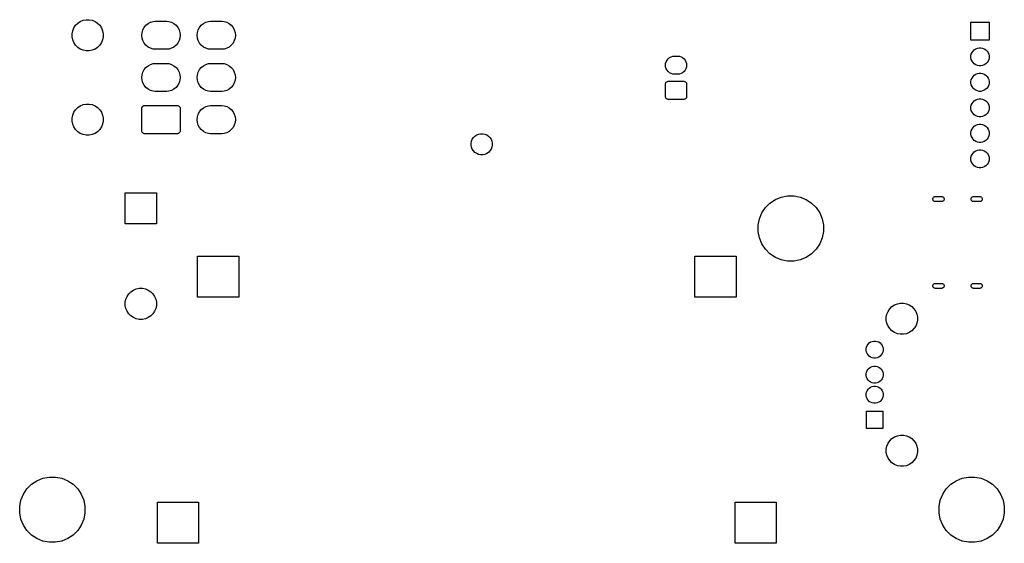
# Model space of a CAD drawing. Extents: x 0.02 to 3.88, y 0.02 to 3.88.
# Tile 1 of 5: x 0.02 to 3.88, y 0.02 to 2.07. Entities that reach past the tile are written whole.
import ezdxf

# ---------------------------------------------------------------- set-up
doc = ezdxf.new("R2010")
doc.units = 0
doc.header["$MEASUREMENT"] = 0
doc.layers.add('BLACK', color=7, linetype='CONTINUOUS')

msp = doc.modelspace()

# ---------------------------------------------------------------- linework, layer by layer
at = {"layer": 'BLACK', "linetype": 'CONTINUOUS'}
for p, q in [((0.23189, 2.03611), (0.238568, 2.04611)), ((0.238568, 2.04611), (0.247068, 2.0546)), ((0.247068, 2.0546), (0.257063, 2.06128)), ((0.257063, 2.06128), (0.268169, 2.06588)), ((0.268169, 2.06588), (0.279958, 2.06823)), ((0.279958, 2.06823), (0.291979, 2.06823)), ((0.291979, 2.06823), (0.303768, 2.06588)), ((0.303768, 2.06588), (0.314874, 2.06128)), ((0.314874, 2.06128), (0.324869, 2.0546)), ((0.324869, 2.0546), (0.333369, 2.04611)), ((0.333369, 2.04611), (0.340047, 2.03611)), ((0.507634, 2.03797), (0.514522, 2.04637)), ((0.514522, 2.04637), (0.522915, 2.05326)), ((0.522915, 2.05326), (0.53249, 2.05837)), ((0.53249, 2.05837), (0.54288, 2.06153)), ((0.54288, 2.06153), (0.550977, 2.06232)), ((0.550977, 2.06232), (0.595763, 2.06232)), ((0.595763, 2.06232), (0.60386, 2.06153)), ((0.60386, 2.06153), (0.61425, 2.05837)), ((0.61425, 2.05837), (0.623825, 2.05326)), ((0.623825, 2.05326), (0.632218, 2.04637)), ((0.632218, 2.04637), (0.639106, 2.03797)), ((0.72417, 2.03797), (0.731058, 2.04637)), ((0.731058, 2.04637), (0.73945, 2.05326)), ((0.73945, 2.05326), (0.749026, 2.05837)), ((0.749026, 2.05837), (0.759415, 2.06153)), ((0.759415, 2.06153), (0.767513, 2.06232)), ((0.767513, 2.06232), (0.812298, 2.06232)), ((0.812298, 2.06232), (0.820396, 2.06153)), ((0.820396, 2.06153), (0.830785, 2.05837)), ((0.830785, 2.05837), (0.840361, 2.05326)), ((0.840361, 2.05326), (0.848754, 2.04637)), ((0.848754, 2.04637), (0.855641, 2.03797)), ((3.74736, 1.98736), (3.74736, 2.05823)), ((3.74736, 2.05823), (3.81823, 2.05823)), ((3.81823, 2.05823), (3.81823, 1.98736)), ((0.224945, 2.01322), (0.22729, 2.025)), ((0.224945, 2.00119), (0.224945, 2.01322)), ((0.22729, 2.025), (0.23189, 2.03611)), ((0.340047, 2.03611), (0.344647, 2.025)), ((0.344647, 2.025), (0.346992, 2.01322)), ((0.346992, 2.01322), (0.346992, 2.00119)), ((0.4983, 2.0072), (0.499364, 2.01801)), ((0.499364, 1.9964), (0.4983, 2.0072)), ((0.499364, 2.01801), (0.502516, 2.0284)), ((0.502516, 2.0284), (0.507634, 2.03797)), ((0.639106, 2.03797), (0.644224, 2.0284)), ((0.644224, 2.0284), (0.647376, 2.01801)), ((0.647376, 2.01801), (0.64844, 2.0072)), ((0.64844, 2.0072), (0.647376, 1.9964)), ((0.714836, 2.0072), (0.7159, 2.01801)), ((0.7159, 1.9964), (0.714836, 2.0072)), ((0.7159, 2.01801), (0.719052, 2.0284)), ((0.719052, 2.0284), (0.72417, 2.03797)), ((0.855641, 2.03797), (0.860759, 2.0284)), ((0.860759, 2.0284), (0.863911, 2.01801)), ((0.863911, 2.01801), (0.864975, 2.0072)), ((0.864975, 2.0072), (0.863911, 1.9964)), ((0.22729, 1.9894), (0.224945, 2.00119)), ((0.23189, 1.9783), (0.22729, 1.9894)), ((0.238568, 1.9683), (0.23189, 1.9783)), ((0.247068, 1.9598), (0.238568, 1.9683)), ((0.333369, 1.9683), (0.324869, 1.9598)), ((0.340047, 1.9783), (0.333369, 1.9683)), ((0.344647, 1.9894), (0.340047, 1.9783)), ((0.346992, 2.00119), (0.344647, 1.9894)), ((0.502516, 1.98601), (0.499364, 1.9964)), ((0.507634, 1.97643), (0.502516, 1.98601)), ((0.514522, 1.96804), (0.507634, 1.97643)), ((0.522915, 1.96115), (0.514522, 1.96804)), ((0.632218, 1.96804), (0.623825, 1.96115)), ((0.639106, 1.97643), (0.632218, 1.96804)), ((0.644224, 1.98601), (0.639106, 1.97643)), ((0.647376, 1.9964), (0.644224, 1.98601)), ((0.719052, 1.98601), (0.7159, 1.9964)), ((0.72417, 1.97643), (0.719052, 1.98601)), ((0.731058, 1.96804), (0.72417, 1.97643)), ((0.73945, 1.96115), (0.731058, 1.96804)), ((0.848754, 1.96804), (0.840361, 1.96115)), ((0.855641, 1.97643), (0.848754, 1.96804)), ((0.860759, 1.98601), (0.855641, 1.97643)), ((0.863911, 1.9964), (0.860759, 1.98601)), ((3.81823, 1.98736), (3.74736, 1.98736)), ((0.257063, 1.95313), (0.247068, 1.9598)), ((0.268169, 1.94853), (0.257063, 1.95313)), ((0.279958, 1.94618), (0.268169, 1.94853)), ((0.291979, 1.94618), (0.279958, 1.94618)), ((0.303768, 1.94853), (0.291979, 1.94618)), ((0.314874, 1.95313), (0.303768, 1.94853)), ((0.324869, 1.9598), (0.314874, 1.95313)), ((0.53249, 1.95604), (0.522915, 1.96115)), ((0.54288, 1.95288), (0.53249, 1.95604)), ((0.550977, 1.95209), (0.54288, 1.95288)), ((0.595763, 1.95209), (0.550977, 1.95209)), ((0.60386, 1.95288), (0.595763, 1.95209)), ((0.61425, 1.95604), (0.60386, 1.95288)), ((0.623825, 1.96115), (0.61425, 1.95604)), ((0.749026, 1.95604), (0.73945, 1.96115)), ((0.759415, 1.95288), (0.749026, 1.95604)), ((0.767513, 1.95209), (0.759415, 1.95288)), ((0.812298, 1.95209), (0.767513, 1.95209)), ((0.820396, 1.95288), (0.812298, 1.95209)), ((0.830785, 1.95604), (0.820396, 1.95288)), ((0.840361, 1.96115), (0.830785, 1.95604)), ((3.74736, 1.92629), (3.74872, 1.93313)), ((3.74872, 1.93313), (3.75139, 1.93958)), ((3.75139, 1.93958), (3.75527, 1.94538)), ((3.75527, 1.94538), (3.76021, 1.95032)), ((3.76021, 1.95032), (3.76601, 1.9542)), ((3.76601, 1.9542), (3.77246, 1.95687)), ((3.77246, 1.95687), (3.77931, 1.95823)), ((3.77931, 1.95823), (3.78629, 1.95823)), ((3.78629, 1.95823), (3.79313, 1.95687)), ((3.79313, 1.95687), (3.79958, 1.9542)), ((3.79958, 1.9542), (3.80538, 1.95032)), ((3.80538, 1.95032), (3.81032, 1.94538)), ((3.81032, 1.94538), (3.8142, 1.93958)), ((3.8142, 1.93958), (3.81687, 1.93313)), ((3.81687, 1.93313), (3.81823, 1.92629)), ((0.522915, 1.8879), (0.53249, 1.89302)), ((0.53249, 1.89302), (0.54288, 1.89617)), ((0.54288, 1.89617), (0.550977, 1.89697)), ((0.550977, 1.89697), (0.595763, 1.89697)), ((0.595763, 1.89697), (0.60386, 1.89617)), ((0.60386, 1.89617), (0.61425, 1.89302)), ((0.61425, 1.89302), (0.623825, 1.8879)), ((0.73945, 1.8879), (0.749026, 1.89302)), ((0.749026, 1.89302), (0.759415, 1.89617)), ((0.759415, 1.89617), (0.767513, 1.89697)), ((0.767513, 1.89697), (0.812298, 1.89697)), ((0.812298, 1.89697), (0.820396, 1.89617)), ((0.820396, 1.89617), (0.830785, 1.89302)), ((0.830785, 1.89302), (0.840361, 1.8879)), ((2.55022, 1.88976), (2.55091, 1.89671)), ((2.55091, 1.89671), (2.55293, 1.90339)), ((2.55293, 1.90339), (2.55622, 1.90954)), ((2.55622, 1.90954), (2.56065, 1.91494)), ((2.56065, 1.91494), (2.56605, 1.91936)), ((2.56605, 1.91936), (2.5722, 1.92265)), ((2.5722, 1.92265), (2.57888, 1.92468)), ((2.57888, 1.92468), (2.58409, 1.92519)), ((2.58409, 1.92519), (2.59938, 1.92519)), ((2.59938, 1.92519), (2.60458, 1.92468)), ((2.60458, 1.92468), (2.61126, 1.92265)), ((2.61126, 1.92265), (2.61742, 1.91936)), ((2.61742, 1.91936), (2.62281, 1.91494)), ((2.62281, 1.91494), (2.62724, 1.90954)), ((2.62724, 1.90954), (2.63053, 1.90339)), ((2.63053, 1.90339), (2.63256, 1.89671)), ((2.63256, 1.89671), (2.63324, 1.88976)), ((3.74736, 1.91931), (3.74736, 1.92629)), ((3.74872, 1.91246), (3.74736, 1.91931)), ((3.75139, 1.90601), (3.74872, 1.91246)), ((3.75527, 1.90021), (3.75139, 1.90601)), ((3.76021, 1.89527), (3.75527, 1.90021)), ((3.76601, 1.89139), (3.76021, 1.89527)), ((3.77246, 1.88872), (3.76601, 1.89139)), ((3.79958, 1.89139), (3.79313, 1.88872)), ((3.80538, 1.89527), (3.79958, 1.89139)), ((3.81032, 1.90021), (3.80538, 1.89527)), ((3.8142, 1.90601), (3.81032, 1.90021)), ((3.81687, 1.91246), (3.8142, 1.90601)), ((3.81823, 1.91931), (3.81687, 1.91246)), ((3.81823, 1.92629), (3.81823, 1.91931)), ((0.4983, 1.84185), (0.499364, 1.85266)), ((0.499364, 1.85266), (0.502516, 1.86305)), ((0.502516, 1.86305), (0.507634, 1.87262)), ((0.507634, 1.87262), (0.514522, 1.88101)), ((0.514522, 1.88101), (0.522915, 1.8879)), ((0.623825, 1.8879), (0.632218, 1.88101)), ((0.632218, 1.88101), (0.639106, 1.87262)), ((0.639106, 1.87262), (0.644224, 1.86305)), ((0.644224, 1.86305), (0.647376, 1.85266)), ((0.647376, 1.85266), (0.64844, 1.84185)), ((0.714836, 1.84185), (0.7159, 1.85266)), ((0.7159, 1.85266), (0.719052, 1.86305)), ((0.719052, 1.86305), (0.72417, 1.87262)), ((0.72417, 1.87262), (0.731058, 1.88101)), ((0.731058, 1.88101), (0.73945, 1.8879)), ((0.840361, 1.8879), (0.848754, 1.88101)), ((0.848754, 1.88101), (0.855641, 1.87262)), ((0.855641, 1.87262), (0.860759, 1.86305)), ((0.860759, 1.86305), (0.863911, 1.85266)), ((0.863911, 1.85266), (0.864975, 1.84185)), ((2.55091, 1.88281), (2.55022, 1.88976)), ((2.55293, 1.87613), (2.55091, 1.88281)), ((2.55622, 1.86998), (2.55293, 1.87613)), ((2.56065, 1.86458), (2.55622, 1.86998)), ((2.56605, 1.86016), (2.56065, 1.86458)), ((2.5722, 1.85687), (2.56605, 1.86016)), ((2.57888, 1.85484), (2.5722, 1.85687)), ((2.58409, 1.85433), (2.57888, 1.85484)), ((2.59938, 1.85433), (2.58409, 1.85433)), ((2.60458, 1.85484), (2.59938, 1.85433)), ((2.61126, 1.85687), (2.60458, 1.85484)), ((2.61742, 1.86016), (2.61126, 1.85687)), ((2.62281, 1.86458), (2.61742, 1.86016)), ((2.62724, 1.86998), (2.62281, 1.86458)), ((2.63053, 1.87613), (2.62724, 1.86998)), ((2.63256, 1.88281), (2.63053, 1.87613)), ((2.63324, 1.88976), (2.63256, 1.88281)), ((3.76021, 1.85032), (3.76601, 1.8542)), ((3.76601, 1.8542), (3.77246, 1.85687)), ((3.77931, 1.88736), (3.77246, 1.88872)), ((3.77246, 1.85687), (3.77931, 1.85823)), ((3.78629, 1.88736), (3.77931, 1.88736)), ((3.77931, 1.85823), (3.78629, 1.85823)), ((3.79313, 1.88872), (3.78629, 1.88736)), ((3.78629, 1.85823), (3.79313, 1.85687)), ((3.79313, 1.85687), (3.79958, 1.8542)), ((3.79958, 1.8542), (3.80538, 1.85032)), ((0.499364, 1.83105), (0.4983, 1.84185)), ((0.502516, 1.82066), (0.499364, 1.83105)), ((0.507634, 1.81108), (0.502516, 1.82066)), ((0.644224, 1.82066), (0.639106, 1.81108)), ((0.647376, 1.83105), (0.644224, 1.82066)), ((0.64844, 1.84185), (0.647376, 1.83105)), ((0.7159, 1.83105), (0.714836, 1.84185)), ((0.719052, 1.82066), (0.7159, 1.83105)), ((0.72417, 1.81108), (0.719052, 1.82066)), ((0.860759, 1.82066), (0.855641, 1.81108)), ((0.863911, 1.83105), (0.860759, 1.82066)), ((0.864975, 1.84185), (0.863911, 1.83105)), ((2.55039, 1.81635), (2.55059, 1.81838)), ((2.55039, 1.76632), (2.55039, 1.81635)), ((2.55059, 1.81838), (2.55119, 1.82033)), ((2.55119, 1.82033), (2.55215, 1.82214)), ((2.55215, 1.82214), (2.55345, 1.82372)), ((2.55345, 1.82372), (2.55503, 1.82501)), ((2.55503, 1.82501), (2.55683, 1.82597)), ((2.55683, 1.82597), (2.55878, 1.82657)), ((2.55878, 1.82657), (2.56082, 1.82677)), ((2.56082, 1.82677), (2.62265, 1.82677)), ((2.62265, 1.82677), (2.62468, 1.82657)), ((2.62468, 1.82657), (2.62664, 1.82597)), ((2.62664, 1.82597), (2.62844, 1.82501)), ((2.62844, 1.82501), (2.63002, 1.82372)), ((2.63002, 1.82372), (2.63131, 1.82214)), ((2.63131, 1.82214), (2.63228, 1.82033)), ((2.63228, 1.82033), (2.63287, 1.81838)), ((2.63287, 1.81838), (2.63307, 1.81635)), ((2.63307, 1.81635), (2.63307, 1.76632)), ((3.74736, 1.82629), (3.74872, 1.83313)), ((3.74736, 1.81931), (3.74736, 1.82629)), ((3.74872, 1.81246), (3.74736, 1.81931)), ((3.74872, 1.83313), (3.75139, 1.83958)), ((3.75139, 1.83958), (3.75527, 1.84538)), ((3.75527, 1.84538), (3.76021, 1.85032)), ((3.80538, 1.85032), (3.81032, 1.84538)), ((3.81032, 1.84538), (3.8142, 1.83958)), ((3.8142, 1.83958), (3.81687, 1.83313)), ((3.81687, 1.83313), (3.81823, 1.82629)), ((3.81823, 1.81931), (3.81687, 1.81246)), ((3.81823, 1.82629), (3.81823, 1.81931)), ((0.514522, 1.80269), (0.507634, 1.81108)), ((0.522915, 1.7958), (0.514522, 1.80269)), ((0.53249, 1.79068), (0.522915, 1.7958)), ((0.54288, 1.78753), (0.53249, 1.79068)), ((0.550977, 1.78673), (0.54288, 1.78753)), ((0.595763, 1.78673), (0.550977, 1.78673)), ((0.60386, 1.78753), (0.595763, 1.78673)), ((0.61425, 1.79068), (0.60386, 1.78753)), ((0.623825, 1.7958), (0.61425, 1.79068)), ((0.632218, 1.80269), (0.623825, 1.7958)), ((0.639106, 1.81108), (0.632218, 1.80269)), ((0.731058, 1.80269), (0.72417, 1.81108)), ((0.73945, 1.7958), (0.731058, 1.80269)), ((0.749026, 1.79068), (0.73945, 1.7958)), ((0.759415, 1.78753), (0.749026, 1.79068)), ((0.767513, 1.78673), (0.759415, 1.78753)), ((0.812298, 1.78673), (0.767513, 1.78673)), ((0.820396, 1.78753), (0.812298, 1.78673)), ((0.830785, 1.79068), (0.820396, 1.78753)), ((0.840361, 1.7958), (0.830785, 1.79068)), ((0.848754, 1.80269), (0.840361, 1.7958)), ((0.855641, 1.81108), (0.848754, 1.80269)), ((3.75139, 1.80601), (3.74872, 1.81246)), ((3.75527, 1.80021), (3.75139, 1.80601)), ((3.76021, 1.79527), (3.75527, 1.80021)), ((3.76601, 1.79139), (3.76021, 1.79527)), ((3.77246, 1.78872), (3.76601, 1.79139)), ((3.77931, 1.78736), (3.77246, 1.78872)), ((3.78629, 1.78736), (3.77931, 1.78736)), ((3.79313, 1.78872), (3.78629, 1.78736)), ((3.79958, 1.79139), (3.79313, 1.78872)), ((3.80538, 1.79527), (3.79958, 1.79139)), ((3.81032, 1.80021), (3.80538, 1.79527)), ((3.8142, 1.80601), (3.81032, 1.80021)), ((3.81687, 1.81246), (3.8142, 1.80601)), ((0.268169, 1.73517), (0.279958, 1.73752)), ((0.279958, 1.73752), (0.291979, 1.73752)), ((0.291979, 1.73752), (0.303768, 1.73517)), ((2.55059, 1.76429), (2.55039, 1.76632)), ((2.55119, 1.76233), (2.55059, 1.76429)), ((2.55215, 1.76053), (2.55119, 1.76233)), ((2.55345, 1.75895), (2.55215, 1.76053)), ((2.55503, 1.75766), (2.55345, 1.75895)), ((2.55683, 1.75669), (2.55503, 1.75766)), ((2.55878, 1.7561), (2.55683, 1.75669)), ((2.56082, 1.7559), (2.55878, 1.7561)), ((2.62265, 1.7559), (2.56082, 1.7559)), ((2.62468, 1.7561), (2.62265, 1.7559)), ((2.62664, 1.75669), (2.62468, 1.7561)), ((2.62844, 1.75766), (2.62664, 1.75669)), ((2.63002, 1.75895), (2.62844, 1.75766)), ((2.63131, 1.76053), (2.63002, 1.75895)), ((2.63228, 1.76233), (2.63131, 1.76053)), ((2.63287, 1.76429), (2.63228, 1.76233)), ((2.63307, 1.76632), (2.63287, 1.76429)), ((3.74872, 1.73313), (3.75139, 1.73958)), ((3.75139, 1.73958), (3.75527, 1.74538)), ((3.75527, 1.74538), (3.76021, 1.75032)), ((3.76021, 1.75032), (3.76601, 1.7542)), ((3.76601, 1.7542), (3.77246, 1.75687)), ((3.77246, 1.75687), (3.77931, 1.75823)), ((3.77931, 1.75823), (3.78629, 1.75823)), ((3.78629, 1.75823), (3.79313, 1.75687)), ((3.79313, 1.75687), (3.79958, 1.7542)), ((3.79958, 1.7542), (3.80538, 1.75032)), ((3.80538, 1.75032), (3.81032, 1.74538)), ((3.81032, 1.74538), (3.8142, 1.73958)), ((3.8142, 1.73958), (3.81687, 1.73313)), ((0.22729, 1.6943), (0.23189, 1.7054)), ((0.23189, 1.7054), (0.238568, 1.7154)), ((0.238568, 1.7154), (0.247068, 1.7239)), ((0.247068, 1.7239), (0.257063, 1.73057)), ((0.257063, 1.73057), (0.268169, 1.73517)), ((0.303768, 1.73517), (0.314874, 1.73057)), ((0.314874, 1.73057), (0.324869, 1.7239)), ((0.324869, 1.7239), (0.333369, 1.7154)), ((0.333369, 1.7154), (0.340047, 1.7054)), ((0.340047, 1.7054), (0.344647, 1.6943)), ((0.498567, 1.72141), (0.498763, 1.7234)), ((0.498567, 1.63159), (0.498567, 1.72141)), ((0.498763, 1.7234), (0.499344, 1.72531)), ((0.499344, 1.72531), (0.500287, 1.72708)), ((0.500287, 1.72708), (0.501556, 1.72862)), ((0.501556, 1.72862), (0.503103, 1.72989)), ((0.503103, 1.72989), (0.504868, 1.73084)), ((0.504868, 1.73084), (0.506783, 1.73142)), ((0.506783, 1.73142), (0.508774, 1.73161)), ((0.508774, 1.73161), (0.637966, 1.73161)), ((0.637966, 1.73161), (0.639957, 1.73142)), ((0.639957, 1.73142), (0.641872, 1.73084)), ((0.641872, 1.73084), (0.643637, 1.72989)), ((0.643637, 1.72989), (0.645184, 1.72862)), ((0.645184, 1.72862), (0.646453, 1.72708)), ((0.646453, 1.72708), (0.647396, 1.72531)), ((0.647396, 1.72531), (0.647977, 1.7234)), ((0.647977, 1.7234), (0.648173, 1.72141)), ((0.648173, 1.72141), (0.648173, 1.63159)), ((0.7159, 1.6873), (0.719052, 1.69769)), ((0.719052, 1.69769), (0.72417, 1.70727)), ((0.72417, 1.70727), (0.731058, 1.71566)), ((0.731058, 1.71566), (0.73945, 1.72255)), ((0.73945, 1.72255), (0.749026, 1.72766)), ((0.749026, 1.72766), (0.759415, 1.73082)), ((0.759415, 1.73082), (0.767513, 1.73161)), ((0.767513, 1.73161), (0.812298, 1.73161)), ((0.812298, 1.73161), (0.820396, 1.73082)), ((0.820396, 1.73082), (0.830785, 1.72766)), ((0.830785, 1.72766), (0.840361, 1.72255)), ((0.840361, 1.72255), (0.848754, 1.71566)), ((0.848754, 1.71566), (0.855641, 1.70727)), ((0.855641, 1.70727), (0.860759, 1.69769)), ((0.860759, 1.69769), (0.863911, 1.6873)), ((3.74736, 1.72629), (3.74872, 1.73313)), ((3.74736, 1.71931), (3.74736, 1.72629)), ((3.74872, 1.71246), (3.74736, 1.71931)), ((3.75139, 1.70601), (3.74872, 1.71246)), ((3.75527, 1.70021), (3.75139, 1.70601)), ((3.76021, 1.69527), (3.75527, 1.70021)), ((3.81032, 1.70021), (3.80538, 1.69527)), ((3.8142, 1.70601), (3.81032, 1.70021)), ((3.81687, 1.71246), (3.8142, 1.70601)), ((3.81687, 1.73313), (3.81823, 1.72629)), ((3.81823, 1.71931), (3.81687, 1.71246)), ((3.81823, 1.72629), (3.81823, 1.71931)), ((0.224945, 1.68251), (0.22729, 1.6943)), ((0.224945, 1.67049), (0.224945, 1.68251)), ((0.22729, 1.6587), (0.224945, 1.67049)), ((0.344647, 1.6943), (0.346992, 1.68251)), ((0.346992, 1.67049), (0.344647, 1.6587)), ((0.346992, 1.68251), (0.346992, 1.67049)), ((0.714836, 1.6765), (0.7159, 1.6873)), ((0.7159, 1.66569), (0.714836, 1.6765)), ((0.719052, 1.6553), (0.7159, 1.66569)), ((0.863911, 1.66569), (0.860759, 1.6553)), ((0.863911, 1.6873), (0.864975, 1.6765)), ((0.864975, 1.6765), (0.863911, 1.66569)), ((3.76601, 1.69139), (3.76021, 1.69527)), ((3.77246, 1.68872), (3.76601, 1.69139)), ((3.77931, 1.68736), (3.77246, 1.68872)), ((3.78629, 1.68736), (3.77931, 1.68736)), ((3.79313, 1.68872), (3.78629, 1.68736)), ((3.79958, 1.69139), (3.79313, 1.68872)), ((3.80538, 1.69527), (3.79958, 1.69139)), ((0.23189, 1.64759), (0.22729, 1.6587)), ((0.238568, 1.6376), (0.23189, 1.64759)), ((0.247068, 1.6291), (0.238568, 1.6376)), ((0.257063, 1.62242), (0.247068, 1.6291)), ((0.268169, 1.61782), (0.257063, 1.62242)), ((0.314874, 1.62242), (0.303768, 1.61782)), ((0.324869, 1.6291), (0.314874, 1.62242)), ((0.333369, 1.6376), (0.324869, 1.6291)), ((0.340047, 1.64759), (0.333369, 1.6376)), ((0.344647, 1.6587), (0.340047, 1.64759)), ((0.498763, 1.62959), (0.498567, 1.63159)), ((0.499344, 1.62768), (0.498763, 1.62959)), ((0.500287, 1.62591), (0.499344, 1.62768)), ((0.501556, 1.62437), (0.500287, 1.62591)), ((0.503103, 1.6231), (0.501556, 1.62437)), ((0.504868, 1.62215), (0.503103, 1.6231)), ((0.506783, 1.62157), (0.504868, 1.62215)), ((0.508774, 1.62138), (0.506783, 1.62157)), ((0.637966, 1.62138), (0.508774, 1.62138)), ((0.639957, 1.62157), (0.637966, 1.62138)), ((0.641872, 1.62215), (0.639957, 1.62157)), ((0.643637, 1.6231), (0.641872, 1.62215)), ((0.645184, 1.62437), (0.643637, 1.6231)), ((0.646453, 1.62591), (0.645184, 1.62437)), ((0.647396, 1.62768), (0.646453, 1.62591)), ((0.647977, 1.62959), (0.647396, 1.62768)), ((0.648173, 1.63159), (0.647977, 1.62959)), ((0.72417, 1.64573), (0.719052, 1.6553)), ((0.731058, 1.63733), (0.72417, 1.64573)), ((0.73945, 1.63045), (0.731058, 1.63733)), ((0.749026, 1.62533), (0.73945, 1.63045)), ((0.759415, 1.62218), (0.749026, 1.62533)), ((0.767513, 1.62138), (0.759415, 1.62218)), ((0.812298, 1.62138), (0.767513, 1.62138)), ((0.820396, 1.62218), (0.812298, 1.62138)), ((0.830785, 1.62533), (0.820396, 1.62218)), ((0.840361, 1.63045), (0.830785, 1.62533)), ((0.848754, 1.63733), (0.840361, 1.63045)), ((0.855641, 1.64573), (0.848754, 1.63733)), ((0.860759, 1.6553), (0.855641, 1.64573)), ((1.81794, 1.61975), (1.82593, 1.62134)), ((1.82593, 1.62134), (1.83407, 1.62134)), ((1.83407, 1.62134), (1.84206, 1.61975)), ((3.74736, 1.62629), (3.74872, 1.63313)), ((3.74736, 1.61931), (3.74736, 1.62629)), ((3.74872, 1.63313), (3.75139, 1.63958)), ((3.75139, 1.63958), (3.75527, 1.64538)), ((3.75527, 1.64538), (3.76021, 1.65032)), ((3.76021, 1.65032), (3.76601, 1.6542)), ((3.76601, 1.6542), (3.77246, 1.65687)), ((3.77246, 1.65687), (3.77931, 1.65823)), ((3.77931, 1.65823), (3.78629, 1.65823)), ((3.78629, 1.65823), (3.79313, 1.65687)), ((3.79313, 1.65687), (3.79958, 1.6542)), ((3.79958, 1.6542), (3.80538, 1.65032)), ((3.80538, 1.65032), (3.81032, 1.64538)), ((3.81032, 1.64538), (3.8142, 1.63958)), ((3.8142, 1.63958), (3.81687, 1.63313)), ((3.81687, 1.63313), (3.81823, 1.62629)), ((3.81823, 1.62629), (3.81823, 1.61931)), ((0.279958, 1.61547), (0.268169, 1.61782)), ((0.291979, 1.61547), (0.279958, 1.61547)), ((0.303768, 1.61782), (0.291979, 1.61547)), ((1.78866, 1.58407), (1.79025, 1.59206)), ((1.78866, 1.57593), (1.78866, 1.58407)), ((1.79025, 1.59206), (1.79337, 1.59958)), ((1.79337, 1.59958), (1.79789, 1.60635)), ((1.79789, 1.60635), (1.80365, 1.61211)), ((1.80365, 1.61211), (1.81042, 1.61663)), ((1.81042, 1.61663), (1.81794, 1.61975)), ((1.84206, 1.61975), (1.84958, 1.61663)), ((1.84958, 1.61663), (1.85635, 1.61211)), ((1.85635, 1.61211), (1.86211, 1.60635)), ((1.86211, 1.60635), (1.86663, 1.59958)), ((1.86663, 1.59958), (1.86975, 1.59206)), ((1.86975, 1.59206), (1.87134, 1.58407)), ((1.87134, 1.58407), (1.87134, 1.57593)), ((3.74872, 1.61246), (3.74736, 1.61931)), ((3.75139, 1.60601), (3.74872, 1.61246)), ((3.75527, 1.60021), (3.75139, 1.60601)), ((3.76021, 1.59527), (3.75527, 1.60021)), ((3.76601, 1.59139), (3.76021, 1.59527)), ((3.77246, 1.58872), (3.76601, 1.59139)), ((3.77931, 1.58736), (3.77246, 1.58872)), ((3.78629, 1.58736), (3.77931, 1.58736)), ((3.79313, 1.58872), (3.78629, 1.58736)), ((3.79958, 1.59139), (3.79313, 1.58872)), ((3.80538, 1.59527), (3.79958, 1.59139)), ((3.81032, 1.60021), (3.80538, 1.59527)), ((3.8142, 1.60601), (3.81032, 1.60021)), ((3.81687, 1.61246), (3.8142, 1.60601)), ((3.81823, 1.61931), (3.81687, 1.61246)), ((1.79025, 1.56794), (1.78866, 1.57593)), ((1.79337, 1.56042), (1.79025, 1.56794)), ((1.79789, 1.55365), (1.79337, 1.56042)), ((1.80365, 1.54789), (1.79789, 1.55365)), ((1.81042, 1.54337), (1.80365, 1.54789)), ((1.81794, 1.54025), (1.81042, 1.54337)), ((1.84958, 1.54337), (1.84206, 1.54025)), ((1.85635, 1.54789), (1.84958, 1.54337)), ((1.86211, 1.55365), (1.85635, 1.54789)), ((1.86663, 1.56042), (1.86211, 1.55365)), ((1.86975, 1.56794), (1.86663, 1.56042)), ((1.87134, 1.57593), (1.86975, 1.56794)), ((3.75139, 1.53958), (3.75527, 1.54538)), ((3.75527, 1.54538), (3.76021, 1.55032)), ((3.76021, 1.55032), (3.76601, 1.5542)), ((3.76601, 1.5542), (3.77246, 1.55687)), ((3.77246, 1.55687), (3.77931, 1.55823)), ((3.77931, 1.55823), (3.78629, 1.55823)), ((3.78629, 1.55823), (3.79313, 1.55687)), ((3.79313, 1.55687), (3.79958, 1.5542)), ((3.79958, 1.5542), (3.80538, 1.55032)), ((3.80538, 1.55032), (3.81032, 1.54538)), ((3.81032, 1.54538), (3.8142, 1.53958)), ((1.82593, 1.53866), (1.81794, 1.54025)), ((1.83407, 1.53866), (1.82593, 1.53866)), ((1.84206, 1.54025), (1.83407, 1.53866)), ((3.74736, 1.52629), (3.74872, 1.53313)), ((3.74736, 1.51931), (3.74736, 1.52629)), ((3.74872, 1.51246), (3.74736, 1.51931)), ((3.74872, 1.53313), (3.75139, 1.53958)), ((3.75139, 1.50601), (3.74872, 1.51246)), ((3.75527, 1.50021), (3.75139, 1.50601)), ((3.8142, 1.50601), (3.81032, 1.50021)), ((3.8142, 1.53958), (3.81687, 1.53313)), ((3.81687, 1.51246), (3.8142, 1.50601)), ((3.81687, 1.53313), (3.81823, 1.52629)), ((3.81823, 1.51931), (3.81687, 1.51246)), ((3.81823, 1.52629), (3.81823, 1.51931)), ((3.76021, 1.49527), (3.75527, 1.50021)), ((3.76601, 1.49139), (3.76021, 1.49527)), ((3.77246, 1.48872), (3.76601, 1.49139)), ((3.77931, 1.48736), (3.77246, 1.48872)), ((3.78629, 1.48736), (3.77931, 1.48736)), ((3.79313, 1.48872), (3.78629, 1.48736)), ((3.79958, 1.49139), (3.79313, 1.48872)), ((3.80538, 1.49527), (3.79958, 1.49139)), ((3.81032, 1.50021), (3.80538, 1.49527)), ((0.433465, 1.26744), (0.433465, 1.38949)), ((0.433465, 1.38949), (0.555512, 1.38949)), ((0.555512, 1.38949), (0.555512, 1.26744)), ((2.95977, 1.34939), (2.98073, 1.36339)), ((2.98073, 1.36339), (3.00402, 1.37304)), ((3.00402, 1.37304), (3.02874, 1.37795)), ((3.02874, 1.37795), (3.05394, 1.37795)), ((3.05394, 1.37795), (3.07866, 1.37304)), ((3.07866, 1.37304), (3.10195, 1.36339)), ((3.10195, 1.36339), (3.1229, 1.34939)), ((3.59791, 1.36508), (3.5981, 1.36701)), ((3.5981, 1.36315), (3.59791, 1.36508)), ((3.5981, 1.36701), (3.59866, 1.36886)), ((3.59866, 1.36129), (3.5981, 1.36315)), ((3.59866, 1.36886), (3.59957, 1.37057)), ((3.59957, 1.35958), (3.59866, 1.36129)), ((3.59957, 1.37057), (3.6008, 1.37207)), ((3.6008, 1.35809), (3.59957, 1.35958)), ((3.6008, 1.37207), (3.6023, 1.3733)), ((3.6023, 1.35686), (3.6008, 1.35809)), ((3.6023, 1.3733), (3.60401, 1.37422)), ((3.60401, 1.35594), (3.6023, 1.35686)), ((3.60401, 1.37422), (3.60587, 1.37478)), ((3.60587, 1.35538), (3.60401, 1.35594)), ((3.60587, 1.37478), (3.60731, 1.37492)), ((3.60731, 1.35524), (3.60587, 1.35538)), ((3.60731, 1.37492), (3.63269, 1.37492)), ((3.63269, 1.35524), (3.60731, 1.35524)), ((3.63269, 1.37492), (3.63413, 1.37478)), ((3.63413, 1.35538), (3.63269, 1.35524)), ((3.63413, 1.37478), (3.63599, 1.37422)), ((3.63599, 1.35594), (3.63413, 1.35538)), ((3.63599, 1.37422), (3.6377, 1.3733)), ((3.6377, 1.35686), (3.63599, 1.35594)), ((3.6377, 1.3733), (3.6392, 1.37207)), ((3.6392, 1.35809), (3.6377, 1.35686)), ((3.6392, 1.37207), (3.64043, 1.37057)), ((3.64043, 1.35958), (3.6392, 1.35809)), ((3.64043, 1.37057), (3.64134, 1.36886)), ((3.64134, 1.36129), (3.64043, 1.35958)), ((3.64134, 1.36886), (3.6419, 1.36701)), ((3.6419, 1.36315), (3.64134, 1.36129)), ((3.6419, 1.36701), (3.64209, 1.36508)), ((3.64209, 1.36508), (3.6419, 1.36315)), ((3.74751, 1.36508), (3.7477, 1.36701)), ((3.7477, 1.36315), (3.74751, 1.36508)), ((3.7477, 1.36701), (3.74826, 1.36886)), ((3.74826, 1.36129), (3.7477, 1.36315)), ((3.74826, 1.36886), (3.74918, 1.37057)), ((3.74918, 1.35958), (3.74826, 1.36129)), ((3.74918, 1.37057), (3.75041, 1.37207)), ((3.75041, 1.35809), (3.74918, 1.35958)), ((3.75041, 1.37207), (3.75191, 1.3733)), ((3.75191, 1.35686), (3.75041, 1.35809)), ((3.75191, 1.3733), (3.75362, 1.37422)), ((3.75362, 1.35594), (3.75191, 1.35686)), ((3.75362, 1.37422), (3.75547, 1.37478)), ((3.75547, 1.35538), (3.75362, 1.35594)), ((3.75547, 1.37478), (3.75692, 1.37492)), ((3.75692, 1.35524), (3.75547, 1.35538)), ((3.75692, 1.37492), (3.78229, 1.37492)), ((3.78229, 1.35524), (3.75692, 1.35524)), ((3.78229, 1.37492), (3.78374, 1.37478)), ((3.78374, 1.35538), (3.78229, 1.35524)), ((3.78374, 1.37478), (3.7856, 1.37422)), ((3.7856, 1.35594), (3.78374, 1.35538)), ((3.7856, 1.37422), (3.78731, 1.3733)), ((3.78731, 1.35686), (3.7856, 1.35594)), ((3.78731, 1.3733), (3.7888, 1.37207)), ((3.7888, 1.35809), (3.78731, 1.35686)), ((3.7888, 1.37207), (3.79003, 1.37057)), ((3.79003, 1.35958), (3.7888, 1.35809)), ((3.79003, 1.37057), (3.79095, 1.36886)), ((3.79095, 1.36129), (3.79003, 1.35958)), ((3.79095, 1.36886), (3.79151, 1.36701)), ((3.79151, 1.36315), (3.79095, 1.36129)), ((3.79151, 1.36701), (3.7917, 1.36508)), ((3.7917, 1.36508), (3.79151, 1.36315)), ((2.92795, 1.31061), (2.94195, 1.33157)), ((2.94195, 1.33157), (2.95977, 1.34939)), ((3.1229, 1.34939), (3.14073, 1.33157)), ((3.14073, 1.33157), (3.15473, 1.31061)), ((2.91339, 1.2626), (2.9183, 1.28732)), ((2.9183, 1.28732), (2.92795, 1.31061)), ((3.15473, 1.31061), (3.16437, 1.28732)), ((3.16437, 1.28732), (3.16929, 1.2626)), ((0.555512, 1.26744), (0.433465, 1.26744)), ((2.91339, 1.2374), (2.91339, 1.2626)), ((2.9183, 1.21268), (2.91339, 1.2374)), ((3.16929, 1.2374), (3.16437, 1.21268)), ((3.16929, 1.2626), (3.16929, 1.2374)), ((2.92795, 1.18939), (2.9183, 1.21268)), ((3.16437, 1.21268), (3.15473, 1.18939)), ((2.94195, 1.16843), (2.92795, 1.18939)), ((2.95977, 1.15061), (2.94195, 1.16843)), ((3.14073, 1.16843), (3.1229, 1.15061)), ((3.15473, 1.18939), (3.14073, 1.16843)), ((0.716535, 0.980315), (0.716535, 1.14173)), ((0.716535, 1.14173), (0.877953, 1.14173)), ((0.877953, 1.14173), (0.877953, 0.980315)), ((2.66535, 0.980315), (2.66535, 1.14173)), ((2.66535, 1.14173), (2.82677, 1.14173)), ((2.82677, 1.14173), (2.82677, 0.980315)), ((2.98073, 1.13661), (2.95977, 1.15061)), ((3.00402, 1.12696), (2.98073, 1.13661)), ((3.02874, 1.12205), (3.00402, 1.12696)), ((3.05394, 1.12205), (3.02874, 1.12205)), ((3.07866, 1.12696), (3.05394, 1.12205)), ((3.10195, 1.13661), (3.07866, 1.12696)), ((3.1229, 1.15061), (3.10195, 1.13661)), ((0.455588, 1.00185), (0.465583, 1.00853)), ((0.465583, 1.00853), (0.476688, 1.01313)), ((0.476688, 1.01313), (0.488478, 1.01547)), ((0.488478, 1.01547), (0.500499, 1.01547)), ((0.500499, 1.01547), (0.512288, 1.01313)), ((0.512288, 1.01313), (0.523394, 1.00853)), ((0.523394, 1.00853), (0.533389, 1.00185)), ((3.59791, 1.02492), (3.5981, 1.02685)), ((3.5981, 1.02299), (3.59791, 1.02492)), ((3.5981, 1.02685), (3.59866, 1.02871)), ((3.59866, 1.02114), (3.5981, 1.02299)), ((3.59866, 1.02871), (3.59957, 1.03042)), ((3.59957, 1.01943), (3.59866, 1.02114)), ((3.59957, 1.03042), (3.6008, 1.03191)), ((3.6008, 1.01793), (3.59957, 1.01943)), ((3.6008, 1.03191), (3.6023, 1.03314)), ((3.6023, 1.0167), (3.6008, 1.01793)), ((3.6023, 1.03314), (3.60401, 1.03406)), ((3.60401, 1.01578), (3.6023, 1.0167)), ((3.60401, 1.03406), (3.60587, 1.03462)), ((3.60587, 1.01522), (3.60401, 1.01578)), ((3.60587, 1.03462), (3.60731, 1.03476)), ((3.60731, 1.01508), (3.60587, 1.01522)), ((3.60731, 1.03476), (3.63269, 1.03476)), ((3.63269, 1.01508), (3.60731, 1.01508)), ((3.63269, 1.03476), (3.63413, 1.03462)), ((3.63413, 1.01522), (3.63269, 1.01508)), ((3.63413, 1.03462), (3.63599, 1.03406)), ((3.63599, 1.01578), (3.63413, 1.01522)), ((3.63599, 1.03406), (3.6377, 1.03314)), ((3.6377, 1.0167), (3.63599, 1.01578)), ((3.6377, 1.03314), (3.6392, 1.03191)), ((3.6392, 1.01793), (3.6377, 1.0167)), ((3.6392, 1.03191), (3.64043, 1.03042)), ((3.64043, 1.01943), (3.6392, 1.01793)), ((3.64043, 1.03042), (3.64134, 1.02871)), ((3.64134, 1.02114), (3.64043, 1.01943)), ((3.64134, 1.02871), (3.6419, 1.02685)), ((3.6419, 1.02299), (3.64134, 1.02114)), ((3.6419, 1.02685), (3.64209, 1.02492)), ((3.64209, 1.02492), (3.6419, 1.02299)), ((3.74751, 1.02492), (3.7477, 1.02685)), ((3.7477, 1.02299), (3.74751, 1.02492)), ((3.7477, 1.02685), (3.74826, 1.02871)), ((3.74826, 1.02114), (3.7477, 1.02299)), ((3.74826, 1.02871), (3.74918, 1.03042)), ((3.74918, 1.01943), (3.74826, 1.02114)), ((3.74918, 1.03042), (3.75041, 1.03191)), ((3.75041, 1.01793), (3.74918, 1.01943)), ((3.75041, 1.03191), (3.75191, 1.03314)), ((3.75191, 1.0167), (3.75041, 1.01793)), ((3.75191, 1.03314), (3.75362, 1.03406)), ((3.75362, 1.01578), (3.75191, 1.0167)), ((3.75362, 1.03406), (3.75547, 1.03462)), ((3.75547, 1.01522), (3.75362, 1.01578)), ((3.75547, 1.03462), (3.75692, 1.03476)), ((3.75692, 1.01508), (3.75547, 1.01522)), ((3.75692, 1.03476), (3.78229, 1.03476)), ((3.78229, 1.01508), (3.75692, 1.01508)), ((3.78229, 1.03476), (3.78374, 1.03462)), ((3.78374, 1.01522), (3.78229, 1.01508)), ((3.78374, 1.03462), (3.7856, 1.03406)), ((3.7856, 1.01578), (3.78374, 1.01522)), ((3.7856, 1.03406), (3.78731, 1.03314)), ((3.78731, 1.0167), (3.7856, 1.01578)), ((3.78731, 1.03314), (3.7888, 1.03191)), ((3.7888, 1.01793), (3.78731, 1.0167)), ((3.7888, 1.03191), (3.79003, 1.03042)), ((3.79003, 1.01943), (3.7888, 1.01793)), ((3.79003, 1.03042), (3.79095, 1.02871)), ((3.79095, 1.02114), (3.79003, 1.01943)), ((3.79095, 1.02871), (3.79151, 1.02685)), ((3.79151, 1.02299), (3.79095, 1.02114)), ((3.79151, 1.02685), (3.7917, 1.02492)), ((3.7917, 1.02492), (3.79151, 1.02299)), ((0.433465, 0.960459), (0.43581, 0.972249)), ((0.43581, 0.972249), (0.44041, 0.983354)), ((0.44041, 0.983354), (0.447088, 0.993349)), ((0.447088, 0.993349), (0.455588, 1.00185)), ((0.533389, 1.00185), (0.541888, 0.993349)), ((0.541888, 0.993349), (0.548567, 0.983354)), ((0.548567, 0.983354), (0.553167, 0.972249)), ((0.553167, 0.972249), (0.555512, 0.960459)), ((0.877953, 0.980315), (0.716535, 0.980315)), ((2.82677, 0.980315), (2.66535, 0.980315)), ((0.433465, 0.948439), (0.433465, 0.960459)), ((0.43581, 0.936649), (0.433465, 0.948439)), ((0.44041, 0.925543), (0.43581, 0.936649)), ((0.553167, 0.936649), (0.548567, 0.925543)), ((0.555512, 0.948439), (0.553167, 0.936649)), ((0.555512, 0.960459), (0.555512, 0.948439)), ((3.42254, 0.925008), (3.42921, 0.935003)), ((3.42921, 0.935003), (3.43771, 0.943503)), ((3.43771, 0.943503), (3.44771, 0.950181)), ((3.44771, 0.950181), (3.45881, 0.954781)), ((3.45881, 0.954781), (3.4706, 0.957126)), ((3.4706, 0.957126), (3.48262, 0.957126)), ((3.48262, 0.957126), (3.49441, 0.954781)), ((3.49441, 0.954781), (3.50552, 0.950181)), ((3.50552, 0.950181), (3.51551, 0.943503)), ((3.51551, 0.943503), (3.52401, 0.935003)), ((3.52401, 0.935003), (3.53069, 0.925008)), ((0.447088, 0.915549), (0.44041, 0.925543)), ((0.455588, 0.907049), (0.447088, 0.915549)), ((0.465583, 0.90037), (0.455588, 0.907049)), ((0.476688, 0.89577), (0.465583, 0.90037)), ((0.488478, 0.893425), (0.476688, 0.89577)), ((0.500499, 0.893425), (0.488478, 0.893425)), ((0.512288, 0.89577), (0.500499, 0.893425)), ((0.523394, 0.90037), (0.512288, 0.89577)), ((0.533389, 0.907049), (0.523394, 0.90037)), ((0.541888, 0.915549), (0.533389, 0.907049)), ((0.548567, 0.925543), (0.541888, 0.915549)), ((3.41559, 0.902113), (3.41794, 0.913902)), ((3.41559, 0.890092), (3.41559, 0.902113)), ((3.41794, 0.878302), (3.41559, 0.890092)), ((3.41794, 0.913902), (3.42254, 0.925008)), ((3.53069, 0.925008), (3.53529, 0.913902)), ((3.53529, 0.913902), (3.53764, 0.902113)), ((3.53764, 0.890092), (3.53529, 0.878302)), ((3.53764, 0.902113), (3.53764, 0.890092)), ((3.42254, 0.867197), (3.41794, 0.878302)), ((3.42921, 0.857202), (3.42254, 0.867197)), ((3.43771, 0.848702), (3.42921, 0.857202)), ((3.52401, 0.857202), (3.51551, 0.848702)), ((3.53069, 0.867197), (3.52401, 0.857202)), ((3.53529, 0.878302), (3.53069, 0.867197)), ((3.44771, 0.842024), (3.43771, 0.848702)), ((3.45881, 0.837424), (3.44771, 0.842024)), ((3.4706, 0.835079), (3.45881, 0.837424)), ((3.48262, 0.835079), (3.4706, 0.835079)), ((3.49441, 0.837424), (3.48262, 0.835079)), ((3.50552, 0.842024), (3.49441, 0.837424)), ((3.51551, 0.848702), (3.50552, 0.842024)), ((3.33646, 0.778532), (3.33774, 0.784997)), ((3.33646, 0.77194), (3.33646, 0.778532)), ((3.33774, 0.765475), (3.33646, 0.77194)), ((3.33774, 0.784997), (3.34027, 0.791088)), ((3.34027, 0.791088), (3.34393, 0.796569)), ((3.34393, 0.796569), (3.34859, 0.80123)), ((3.34859, 0.80123), (3.35407, 0.804892)), ((3.35407, 0.804892), (3.36016, 0.807415)), ((3.36016, 0.807415), (3.36663, 0.808701)), ((3.36663, 0.808701), (3.37322, 0.808701)), ((3.37322, 0.808701), (3.37968, 0.807415)), ((3.37968, 0.807415), (3.38577, 0.804892)), ((3.38577, 0.804892), (3.39125, 0.80123)), ((3.39125, 0.80123), (3.39591, 0.796569)), ((3.39591, 0.796569), (3.39958, 0.791088)), ((3.39958, 0.791088), (3.4021, 0.784997)), ((3.4021, 0.784997), (3.40339, 0.778532)), ((3.40339, 0.77194), (3.4021, 0.765475)), ((3.40339, 0.778532), (3.40339, 0.77194)), ((3.34027, 0.759385), (3.33774, 0.765475)), ((3.34393, 0.753904), (3.34027, 0.759385)), ((3.34859, 0.749243), (3.34393, 0.753904)), ((3.35407, 0.74558), (3.34859, 0.749243)), ((3.36016, 0.743058), (3.35407, 0.74558)), ((3.36663, 0.741772), (3.36016, 0.743058)), ((3.37322, 0.741772), (3.36663, 0.741772)), ((3.37968, 0.743058), (3.37322, 0.741772)), ((3.38577, 0.74558), (3.37968, 0.743058)), ((3.39125, 0.749243), (3.38577, 0.74558)), ((3.39591, 0.753904), (3.39125, 0.749243)), ((3.39958, 0.759385), (3.39591, 0.753904)), ((3.4021, 0.765475), (3.39958, 0.759385)), ((3.34027, 0.692662), (3.34393, 0.698143)), ((3.34393, 0.698143), (3.34859, 0.702805)), ((3.34859, 0.702805), (3.35407, 0.706467)), ((3.35407, 0.706467), (3.36016, 0.70899)), ((3.36016, 0.70899), (3.36663, 0.710276)), ((3.36663, 0.710276), (3.37322, 0.710276)), ((3.37322, 0.710276), (3.37968, 0.70899)), ((3.37968, 0.70899), (3.38577, 0.706467)), ((3.38577, 0.706467), (3.39125, 0.702805)), ((3.39125, 0.702805), (3.39591, 0.698143)), ((3.39591, 0.698143), (3.39958, 0.692662)), ((3.33646, 0.680107), (3.33774, 0.686572)), ((3.33646, 0.673515), (3.33646, 0.680107)), ((3.33774, 0.66705), (3.33646, 0.673515)), ((3.33774, 0.686572), (3.34027, 0.692662)), ((3.34027, 0.66096), (3.33774, 0.66705)), ((3.34393, 0.655479), (3.34027, 0.66096)), ((3.39958, 0.66096), (3.39591, 0.655479)), ((3.39958, 0.692662), (3.4021, 0.686572)), ((3.4021, 0.66705), (3.39958, 0.66096)), ((3.4021, 0.686572), (3.40339, 0.680107)), ((3.40339, 0.673515), (3.4021, 0.66705)), ((3.40339, 0.680107), (3.40339, 0.673515)), ((3.34027, 0.613922), (3.34393, 0.619403)), ((3.34859, 0.650817), (3.34393, 0.655479)), ((3.34393, 0.619403), (3.34859, 0.624064)), ((3.35407, 0.647155), (3.34859, 0.650817)), ((3.34859, 0.624064), (3.35407, 0.627727)), ((3.36016, 0.644632), (3.35407, 0.647155)), ((3.35407, 0.627727), (3.36016, 0.630249)), ((3.36663, 0.643346), (3.36016, 0.644632)), ((3.36016, 0.630249), (3.36663, 0.631535)), ((3.37322, 0.643346), (3.36663, 0.643346)), ((3.36663, 0.631535), (3.37322, 0.631535)), ((3.37968, 0.644632), (3.37322, 0.643346)), ((3.37322, 0.631535), (3.37968, 0.630249)), ((3.38577, 0.647155), (3.37968, 0.644632)), ((3.37968, 0.630249), (3.38577, 0.627727)), ((3.39125, 0.650817), (3.38577, 0.647155)), ((3.38577, 0.627727), (3.39125, 0.624064)), ((3.39591, 0.655479), (3.39125, 0.650817)), ((3.39125, 0.624064), (3.39591, 0.619403)), ((3.39591, 0.619403), (3.39958, 0.613922)), ((3.33646, 0.601367), (3.33774, 0.607832)), ((3.33646, 0.594775), (3.33646, 0.601367)), ((3.33774, 0.58831), (3.33646, 0.594775)), ((3.33774, 0.607832), (3.34027, 0.613922)), ((3.34027, 0.582219), (3.33774, 0.58831)), ((3.34393, 0.576738), (3.34027, 0.582219)), ((3.39958, 0.582219), (3.39591, 0.576738)), ((3.39958, 0.613922), (3.4021, 0.607832)), ((3.4021, 0.58831), (3.39958, 0.582219)), ((3.4021, 0.607832), (3.40339, 0.601367)), ((3.40339, 0.594775), (3.4021, 0.58831)), ((3.40339, 0.601367), (3.40339, 0.594775)), ((3.34859, 0.572077), (3.34393, 0.576738)), ((3.35407, 0.568415), (3.34859, 0.572077)), ((3.36016, 0.565892), (3.35407, 0.568415)), ((3.36663, 0.564606), (3.36016, 0.565892)), ((3.37322, 0.564606), (3.36663, 0.564606)), ((3.37968, 0.565892), (3.37322, 0.564606)), ((3.38577, 0.568415), (3.37968, 0.565892)), ((3.39125, 0.572077), (3.38577, 0.568415)), ((3.39591, 0.576738), (3.39125, 0.572077)), ((3.33843, 0.466181), (3.33843, 0.53311)), ((3.33843, 0.53311), (3.40142, 0.53311)), ((3.40142, 0.53311), (3.40142, 0.466181)), ((3.40142, 0.466181), (3.33843, 0.466181)), ((3.42921, 0.41768), (3.43771, 0.42618)), ((3.43771, 0.42618), (3.44771, 0.432858)), ((3.44771, 0.432858), (3.45881, 0.437458)), ((3.45881, 0.437458), (3.4706, 0.439803)), ((3.4706, 0.439803), (3.48262, 0.439803)), ((3.48262, 0.439803), (3.49441, 0.437458)), ((3.49441, 0.437458), (3.50552, 0.432858)), ((3.50552, 0.432858), (3.51551, 0.42618)), ((3.51551, 0.42618), (3.52401, 0.41768)), ((3.41559, 0.38479), (3.41794, 0.396579)), ((3.41794, 0.396579), (3.42254, 0.407685)), ((3.42254, 0.407685), (3.42921, 0.41768)), ((3.52401, 0.41768), (3.53069, 0.407685)), ((3.53069, 0.407685), (3.53529, 0.396579)), ((3.53529, 0.396579), (3.53764, 0.38479)), ((3.41559, 0.372769), (3.41559, 0.38479)), ((3.41794, 0.36098), (3.41559, 0.372769)), ((3.42254, 0.349874), (3.41794, 0.36098)), ((3.42921, 0.339879), (3.42254, 0.349874)), ((3.53069, 0.349874), (3.52401, 0.339879)), ((3.53529, 0.36098), (3.53069, 0.349874)), ((3.53764, 0.372769), (3.53529, 0.36098)), ((3.53764, 0.38479), (3.53764, 0.372769)), ((3.43771, 0.331379), (3.42921, 0.339879)), ((3.44771, 0.324701), (3.43771, 0.331379)), ((3.45881, 0.320101), (3.44771, 0.324701)), ((3.4706, 0.317756), (3.45881, 0.320101)), ((3.48262, 0.317756), (3.4706, 0.317756)), ((3.49441, 0.320101), (3.48262, 0.317756)), ((3.50552, 0.324701), (3.49441, 0.320101)), ((3.51551, 0.331379), (3.50552, 0.324701)), ((3.52401, 0.339879), (3.51551, 0.331379)), ((0.087029, 0.261028), (0.110315, 0.270673)), ((0.110315, 0.270673), (0.135036, 0.275591)), ((0.135036, 0.275591), (0.16024, 0.275591)), ((0.16024, 0.275591), (0.18496, 0.270673)), ((0.18496, 0.270673), (0.208246, 0.261028)), ((3.68939, 0.261028), (3.71268, 0.270673)), ((3.71268, 0.270673), (3.7374, 0.275591)), ((3.7374, 0.275591), (3.7626, 0.275591)), ((3.7626, 0.275591), (3.78732, 0.270673)), ((3.78732, 0.270673), (3.81061, 0.261028)), ((0.04825, 0.229203), (0.066073, 0.247025)), ((0.066073, 0.247025), (0.087029, 0.261028)), ((0.208246, 0.261028), (0.229203, 0.247025)), ((0.229203, 0.247025), (0.247025, 0.229203)), ((3.65061, 0.229203), (3.66843, 0.247025)), ((3.66843, 0.247025), (3.68939, 0.261028)), ((3.81061, 0.261028), (3.83157, 0.247025)), ((3.83157, 0.247025), (3.84939, 0.229203)), ((0.024602, 0.18496), (0.034248, 0.208246)), ((0.034248, 0.208246), (0.04825, 0.229203)), ((0.247025, 0.229203), (0.261028, 0.208246)), ((0.261028, 0.208246), (0.270673, 0.18496)), ((3.62696, 0.18496), (3.63661, 0.208246)), ((3.63661, 0.208246), (3.65061, 0.229203)), ((3.84939, 0.229203), (3.86339, 0.208246)), ((3.86339, 0.208246), (3.87304, 0.18496)), ((0.019685, 0.16024), (0.024602, 0.18496)), ((0.019685, 0.135036), (0.019685, 0.16024)), ((0.270673, 0.18496), (0.275591, 0.16024)), ((0.275591, 0.16024), (0.275591, 0.135036)), ((0.559055, 0.015748), (0.559055, 0.177165)), ((0.559055, 0.177165), (0.720472, 0.177165)), ((0.720472, 0.177165), (0.720472, 0.015748)), ((2.82283, 0.015748), (2.82283, 0.177165)), ((2.82283, 0.177165), (2.98425, 0.177165)), ((2.98425, 0.177165), (2.98425, 0.015748)), ((3.62205, 0.16024), (3.62696, 0.18496)), ((3.62205, 0.135036), (3.62205, 0.16024)), ((3.87304, 0.18496), (3.87795, 0.16024)), ((3.87795, 0.16024), (3.87795, 0.135036)), ((0.024602, 0.110315), (0.019685, 0.135036)), ((0.275591, 0.135036), (0.270673, 0.110315)), ((3.62696, 0.110315), (3.62205, 0.135036)), ((3.87795, 0.135036), (3.87304, 0.110315)), ((0.034248, 0.087029), (0.024602, 0.110315)), ((0.04825, 0.066073), (0.034248, 0.087029)), ((0.261028, 0.087029), (0.247025, 0.066073)), ((0.270673, 0.110315), (0.261028, 0.087029)), ((3.63661, 0.087029), (3.62696, 0.110315)), ((3.65061, 0.066073), (3.63661, 0.087029)), ((3.86339, 0.087029), (3.84939, 0.066073)), ((3.87304, 0.110315), (3.86339, 0.087029)), ((0.066073, 0.04825), (0.04825, 0.066073)), ((0.087029, 0.034248), (0.066073, 0.04825)), ((0.229203, 0.04825), (0.208246, 0.034248)), ((0.247025, 0.066073), (0.229203, 0.04825)), ((3.66843, 0.04825), (3.65061, 0.066073)), ((3.68939, 0.034248), (3.66843, 0.04825)), ((3.83157, 0.04825), (3.81061, 0.034248)), ((3.84939, 0.066073), (3.83157, 0.04825)), ((0.110315, 0.024602), (0.087029, 0.034248)), ((0.135036, 0.019685), (0.110315, 0.024602)), ((0.16024, 0.019685), (0.135036, 0.019685)), ((0.18496, 0.024602), (0.16024, 0.019685)), ((0.208246, 0.034248), (0.18496, 0.024602)), ((0.720472, 0.015748), (0.559055, 0.015748)), ((2.98425, 0.015748), (2.82283, 0.015748)), ((3.71268, 0.024602), (3.68939, 0.034248)), ((3.7374, 0.019685), (3.71268, 0.024602)), ((3.7626, 0.019685), (3.7374, 0.019685)), ((3.78732, 0.024602), (3.7626, 0.019685)), ((3.81061, 0.034248), (3.78732, 0.024602))]:
    msp.add_line(p, q, dxfattribs=at)

doc.saveas('drawing.dxf')
